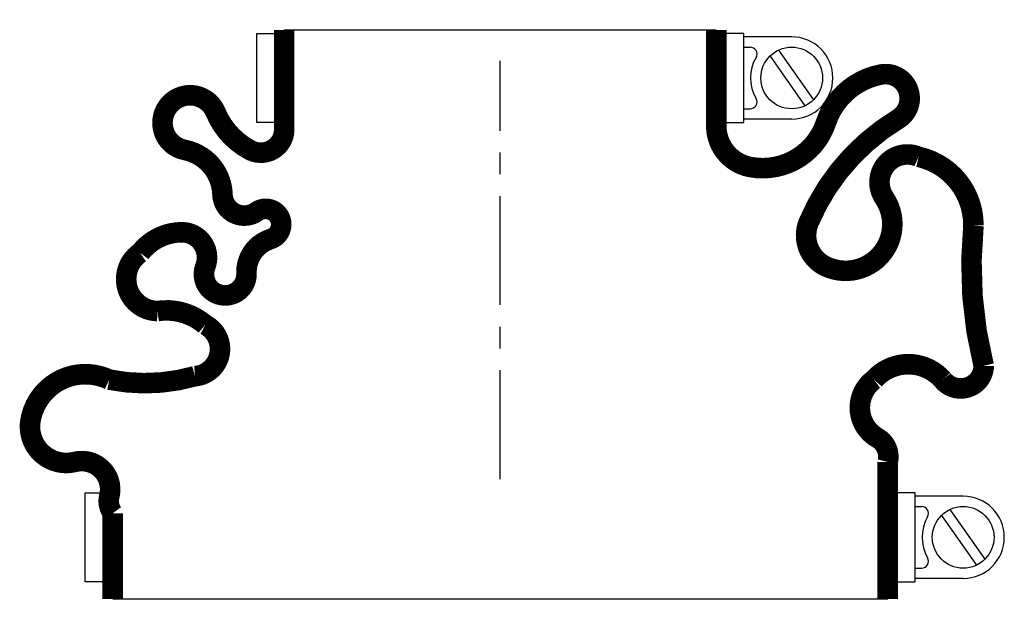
# Model space of a CAD drawing. Header units: millimetres. Extents: x -70 to 74, y -19 to 67.
import ezdxf

# ---------------------------------------------------------------- set-up
doc = ezdxf.new("R2010")
doc.units = ezdxf.units.MM
doc.header["$LTSCALE"] = 0.5
doc.header["$MEASUREMENT"] = 0
doc.linetypes.add('CENTER', pattern=[50.8, 31.75, -6.35, 6.35, -6.35])
doc.layers.get('0').update_dxf_attribs({"linetype": 'CONTINUOUS'})
doc.layers.add('Center', color=1, linetype='CENTER')

msp = doc.modelspace()

# ---------------------------------------------------------------- linework, layer by layer
for p, q in [((-35.5, 52), (-35.5, 65)), ((-35.5, 65), (-33, 65)), ((-31.5, 65.5), (31.5, 65.5)), ((35.5, 65), (33, 65)), ((35.5, 52), (35.5, 65)), ((42.5, 64.5), (35.5, 64.5)), ((35.5, 63), (36.44, 63)), ((40.57, 62.56), (45.66, 55.3)), ((39.34, 61.7), (44.43, 54.44)), ((35.5, 54), (36.44, 54)), ((-33, 52), (-35.5, 52)), ((33, 52), (35.5, 52)), ((42.5, 52.5), (35.5, 52.5)), ((-60.5, -15), (-60.5, -2)), ((-60.5, -2), (-58, -2)), ((60.5, -2), (58, -2)), ((60.5, -15), (60.5, -2)), ((67.5, -2.5), (60.5, -2.5)), ((60.5, -4), (61.44, -4)), ((64.34, -5.3), (69.43, -12.56)), ((65.57, -4.44), (70.66, -11.7)), ((60.5, -13), (61.44, -13)), ((-58, -15), (-60.5, -15)), ((58, -15), (60.5, -15)), ((67.5, -14.5), (60.5, -14.5)), ((56.5, -17.5), (-56.5, -17.5))]:
    msp.add_line(p, q)
at = {"const_width": 3, "flags": 128}
for points in [[(-31.5, 65.5), (-31.5, 51, -0.56619), (-36.5, 48, -0.173214), (-41.5, 53.5, 1.667268), (-46, 48, -0.349852), (-40.5, 41.5, 0.598056), (-35.5, 39, -1.163294), (-33.5, 35, 0.335337), (-37, 30, -1.224957), (-43, 31, 0.531721), (-46.5, 36, 0.226938), (-52.5, 33, 0.730034), (-50, 24.5, -0.219784), (-43, 22.5, -0.749263), (-44.5, 15, -0.120114), (-57, 14.5, 0.500401), (-68.5, 8.5, 0.538118), (-62, 2.5, -0.564179), (-57, -2.5, 0.223265), (-56.5, -5), (-56.5, -17.5)], [(31.5, 65.5), (31.5, 51.5, 0.36205), (36.5, 45.5, 0.373567), (47.5, 52, -0.271332), (55.5, 59, -0.835937), (58, 52.5, 0.15691), (45, 37.5, 0.405212), (47.5, 31, 0.760159), (56, 41, -0.75249), (61, 47, -0.352045), (69, 37, 0.086871), (70.5, 16.5, -0.704922), (64.5, 14.5, 0.450364), (54.5, 14.5, 0.542617), (55, 6, -0.335934), (56.5, 2.5), (56.5, -17.5)]]:
    msp.add_lwpolyline(points, format="xyb", dxfattribs=at)
for centre in [(42.5, 58.5), (67.5, -8.5)]:
    msp.add_circle(centre, 4.5)
for centre, radius, start, end in [((42.5, 58.5), 6, 270, 90), ((36.44, 62), 1, 330, 90), ((42.5, 58.5), 6, 150, 210), ((36.44, 55), 1, 270, 30), ((67.5, -8.5), 6, 270, 90), ((61.44, -5), 1, 330, 90), ((67.5, -8.5), 6, 150, 210), ((61.44, -12), 1, 270, 30)]:
    msp.add_arc(centre, radius, start, end)
at = {"layer": 'Center'}
msp.add_line((0, 0), (0, 61), dxfattribs=at)

doc.saveas('drawing.dxf')
